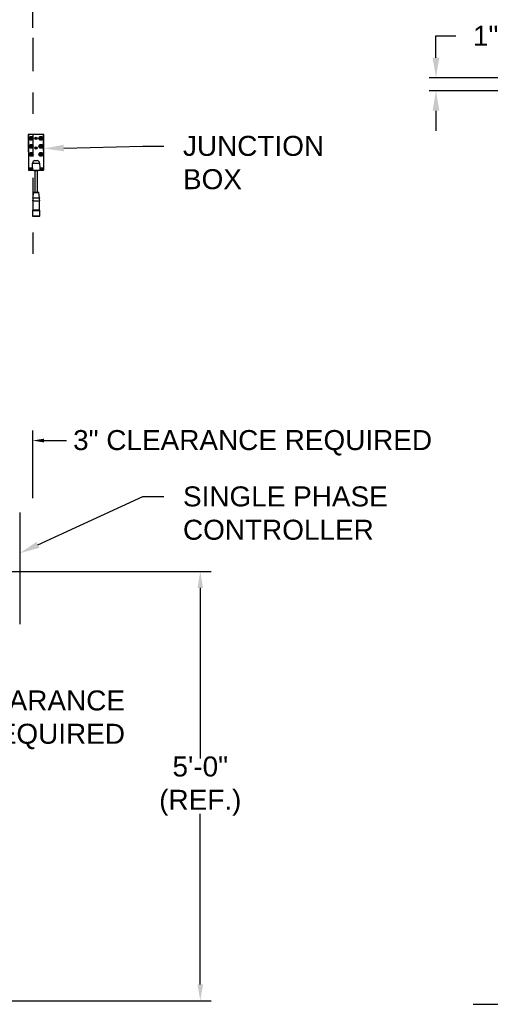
# Model space of a CAD drawing. Header units: inches. Extents: x 170 to 312, y 215 to 248.
# Tile 121 of 256: x 207.18 to 209.39, y 220.42 to 225.03. Entities that reach past the tile are written whole.
import ezdxf
from ezdxf import colors
from ezdxf.entities.mleader import LeaderData, LeaderLine
from ezdxf.math import Vec2, Vec3

# ---------------------------------------------------------------- set-up
doc = ezdxf.new("R2010")
doc.units = ezdxf.units.IN
doc.header["$LTSCALE"] = 0.25
doc.header["$MEASUREMENT"] = 0
doc.linetypes.add('PHANTOM2', pattern=[1.25, 0.625, -0.125, 0.125, -0.125, 0.125, -0.125])
for name, color, linetype in [('ANNOTATIONS', 1, 'Continuous'), ('HIDDEN', 6, 'PHANTOM2'), ('MOTOR LH', 7, 'Continuous'), ('STANDARD MOTOR LH', 7, 'Continuous'), ('STANDARD MOTOR RH', 7, 'Continuous')]:
    doc.layers.add(name, color=color, linetype=linetype)
doc.styles.add('ARIAL', font='arial.ttf', dxfattribs={"height": 0.09375})
doc.dimstyles.new('STANDARD$0', dxfattribs={"dimtxt": 0.09375, "dimasz": 0.09375, "dimexe": 0.03125, "dimexo": 0.046875, "dimgap": 0.09, "dimtad": 0, "dimtih": 1, "dimtoh": 1, "dimdec": 4, "dimzin": 0, "dimdsep": 46, "dimtxsty": 'ARIAL', "dimcen": 0.09, "dimadec": 0, "dimazin": 0, "dimtfac": 1, "dimtdec": 4, "dimtofl": 0, "dimtmove": 0, "dimatfit": 1, "dimfxl": 1, "dimtolj": 1, "dimtzin": 0, "dimarcsym": 0})

# ---------------------------------------------------------------- blocks, each defined once
blk = doc.blocks.new('*D55')
at = {"layer": 'ANNOTATIONS', "color": 0, "lineweight": -2, "transparency": 16777216}
for p, q in [((206.0404, 223.6042), (206.0404, 225.5542)), ((207.2404, 224.9939), (207.2404, 225.5542)), ((206.1342, 225.5229), (206.4593, 225.5229)), ((207.1466, 225.5229), (206.8215, 225.5229))]:
    blk.add_line(p, q, dxfattribs=at)
at = {"layer": 'ANNOTATIONS', "color": 0, "transparency": 16777216}
for points in [[(206.1342, 225.5385), (206.1342, 225.5073), (206.0404, 225.5229)], [(207.1466, 225.5385), (207.1466, 225.5073), (207.2404, 225.5229)]]:
    blk.add_solid(points, dxfattribs=at)
at = {"layer": 'defpoints', "color": 0, "transparency": 16777216}
for p in [(206.0404, 225.5229), (207.2404, 224.9471), (206.0404, 223.5573)]:
    blk.add_point(p, dxfattribs=at)
at = {"layer": 'ANNOTATIONS', "color": 0, "transparency": 16777216, "insert": (206.6404, 225.5229), "char_height": 0.09375, "attachment_point": 5, "style": 'ARIAL'}
blk.add_mtext('\\A1;20"', dxfattribs=at)
blk = doc.blocks.new('*D39')
at = {"layer": 'ANNOTATIONS', "color": 0, "lineweight": -2, "transparency": 16777216}
for p, q in [((209.1316, 224.8539), (209.1316, 224.9569)), ((209.1316, 224.9569), (209.2254, 224.9569)), ((209.9302, 224.7601), (209.1004, 224.7601)), ((209.93, 224.6991), (209.1004, 224.6991)), ((209.1316, 224.6053), (209.1316, 224.5116))]:
    blk.add_line(p, q, dxfattribs=at)
at = {"layer": 'ANNOTATIONS', "color": 0, "transparency": 16777216}
for points in [[(209.116, 224.8539), (209.1472, 224.8539), (209.1316, 224.7601)], [(209.116, 224.6053), (209.1472, 224.6053), (209.1316, 224.6991)]]:
    blk.add_solid(points, dxfattribs=at)
at = {"layer": 'defpoints', "color": 0, "transparency": 16777216}
for p in [(209.977, 224.7601), (209.1316, 224.6991), (209.9769, 224.6991)]:
    blk.add_point(p, dxfattribs=at)
at = {"layer": 'ANNOTATIONS', "color": 0, "transparency": 16777216, "insert": (209.3648, 224.9569), "char_height": 0.09375, "attachment_point": 5, "style": 'ARIAL'}
blk.add_mtext('\\A1;1"', dxfattribs=at)

msp = doc.modelspace()

# ---------------------------------------------------------------- linework, layer by layer
at = {"layer": 'ANNOTATIONS'}
for p, q in [((207.24035, 222.78902), (207.24035, 223.10571)), ((207.29349, 223.05858), (207.39809, 223.05858)), ((207.02623, 222.44538), (208.07718, 222.44538)), ((208.02608, 222.36771), (208.02608, 221.56729)), ((208.02608, 220.50875), (208.02608, 221.30877)), ((206.49585, 220.43108), (208.07718, 220.43108))]:
    msp.add_line(p, q, dxfattribs=at)
for points in [[(207.29349, 223.06744), (207.29349, 223.04972), (207.24035, 223.05858)], [(208.01314, 222.36771), (208.03903, 222.36771), (208.02608, 222.44538)], [(208.01314, 220.50875), (208.03903, 220.50875), (208.02608, 220.43108)]]:
    msp.add_solid(points, dxfattribs=at)
at = {"layer": 'HIDDEN'}
msp.add_line((207.24038, 224.94706), (207.24038, 223.91637), dxfattribs=at)
at = {"layer": 'MOTOR LH'}
for p, q in [((207.21923, 224.4931), (207.21953, 224.32949)), ((207.29138, 224.49375), (207.21974, 224.49362)), ((207.21974, 224.49259), (207.22002, 224.33839)), ((207.29087, 224.49324), (207.22025, 224.49311)), ((207.29167, 224.33853), (207.29138, 224.49273)), ((207.29219, 224.32962), (207.29189, 224.49324)), ((207.27384, 224.47502), (207.27306, 224.47502)), ((207.27307, 224.47638), (207.27384, 224.47639)), ((207.27384, 224.47639), (207.27384, 224.47502)), ((207.23904, 224.33792), (207.239, 224.35992)), ((207.25067, 224.3712), (207.2609, 224.37122)), ((207.27261, 224.35998), (207.27265, 224.33798)), ((207.22054, 224.33788), (207.23904, 224.33792)), ((207.22325, 224.32578), (207.23907, 224.32581)), ((207.23419, 224.33484), (207.22583, 224.33482)), ((207.22584, 224.32885), (207.2342, 224.32887)), ((207.23904, 224.33792), (207.23907, 224.32581)), ((207.24546, 224.32582), (207.24546, 224.32491)), ((207.24939, 224.32492), (207.24958, 224.22258)), ((207.26254, 224.2226), (207.26235, 224.32495)), ((207.26628, 224.32495), (207.26627, 224.32586)), ((207.27265, 224.33798), (207.29115, 224.33801)), ((207.27265, 224.33798), (207.27267, 224.32587)), ((207.27267, 224.32587), (207.28848, 224.3259)), ((207.28587, 224.33493), (207.27751, 224.33492)), ((207.27753, 224.32895), (207.28588, 224.32896)), ((207.24276, 224.22164), (207.24047, 224.19684)), ((207.27175, 224.19689), (207.26937, 224.22169)), ((207.24013, 224.18333), (207.24021, 224.14069)), ((207.27221, 224.14075), (207.27213, 224.18339)), ((207.24021, 224.14069), (207.23882, 224.13672)), ((207.23882, 224.13672), (207.23887, 224.11202)), ((207.27362, 224.13679), (207.27221, 224.14075)), ((207.27366, 224.11209), (207.27362, 224.13679))]:
    msp.add_line(p, q, dxfattribs=at)
at = {"layer": 'MOTOR LH', "flags": 128}
for points in [[(207.239, 224.35992), (207.23926, 224.35992), (207.24002, 224.35992), (207.24125, 224.35993), (207.24293, 224.35993), (207.24501, 224.35993), (207.2474, 224.35994), (207.25006, 224.35994), (207.25289, 224.35995), (207.25581, 224.35995), (207.25872, 224.35996), (207.26155, 224.35996), (207.26421, 224.35997), (207.2666, 224.35997), (207.26868, 224.35998), (207.27036, 224.35998), (207.27159, 224.35998), (207.27235, 224.35998), (207.27261, 224.35998)], [(207.23907, 224.32581), (207.23932, 224.32581), (207.24008, 224.32581), (207.24132, 224.32581), (207.243, 224.32581), (207.24507, 224.32582), (207.24747, 224.32582), (207.25012, 224.32583), (207.25295, 224.32583), (207.25587, 224.32584), (207.25879, 224.32584), (207.26161, 224.32585), (207.26427, 224.32585), (207.26667, 224.32586), (207.26874, 224.32586), (207.27042, 224.32586), (207.27166, 224.32587), (207.27241, 224.32587), (207.27267, 224.32587)], [(207.24546, 224.32491), (207.24548, 224.32491), (207.24584, 224.32491), (207.24668, 224.32492), (207.24794, 224.32492), (207.24957, 224.32492), (207.2515, 224.32493), (207.25363, 224.32493), (207.25587, 224.32493)], [(207.25587, 224.32493), (207.25811, 224.32494), (207.26024, 224.32494), (207.26217, 224.32495), (207.2638, 224.32495), (207.26506, 224.32495), (207.2659, 224.32495), (207.26626, 224.32495), (207.26628, 224.32495)], [(207.24276, 224.22164), (207.24277, 224.22164), (207.24313, 224.22164), (207.24396, 224.22164), (207.24522, 224.22164), (207.24688, 224.22164), (207.24887, 224.22165), (207.25112, 224.22165), (207.25354, 224.22166), (207.25606, 224.22166)], [(207.24377, 224.22257), (207.24401, 224.22257), (207.24471, 224.22257), (207.24584, 224.22257), (207.24737, 224.22257), (207.24923, 224.22258), (207.25136, 224.22258), (207.25366, 224.22258), (207.25606, 224.22259)], [(207.25606, 224.22259), (207.25846, 224.22259), (207.26076, 224.2226), (207.26289, 224.2226), (207.26475, 224.2226), (207.26628, 224.22261), (207.26741, 224.22261), (207.26811, 224.22261), (207.26835, 224.22261)], [(207.25606, 224.22166), (207.25858, 224.22167), (207.26101, 224.22167), (207.26325, 224.22167), (207.26524, 224.22168), (207.2669, 224.22168), (207.26816, 224.22168), (207.26899, 224.22168), (207.26935, 224.22169), (207.26937, 224.22169)], [(207.24013, 224.18333), (207.24038, 224.18333), (207.2411, 224.18333), (207.24228, 224.18333), (207.24388, 224.18334), (207.24585, 224.18334), (207.24813, 224.18334), (207.25066, 224.18335), (207.25335, 224.18335), (207.25613, 224.18336)], [(207.24047, 224.19684), (207.24071, 224.19684), (207.24141, 224.19684), (207.24256, 224.19684), (207.24413, 224.19684), (207.24606, 224.19685), (207.24829, 224.19685), (207.25076, 224.19686), (207.25339, 224.19686), (207.25611, 224.19687)], [(207.25611, 224.19687), (207.25882, 224.19687), (207.26146, 224.19688), (207.26393, 224.19688), (207.26616, 224.19688), (207.26809, 224.19689), (207.26965, 224.19689), (207.2708, 224.19689), (207.27151, 224.19689), (207.27175, 224.19689)], [(207.25613, 224.18336), (207.25891, 224.18336), (207.2616, 224.18337), (207.26413, 224.18337), (207.26642, 224.18338), (207.26839, 224.18338), (207.26999, 224.18338), (207.27117, 224.18339), (207.27189, 224.18339), (207.27213, 224.18339)], [(207.23882, 224.13672), (207.23888, 224.13672), (207.23935, 224.13672), (207.24029, 224.13673), (207.24165, 224.13673), (207.24342, 224.13673), (207.24553, 224.13673), (207.24794, 224.13674), (207.25057, 224.13674), (207.25335, 224.13675), (207.25622, 224.13675)], [(207.23887, 224.11202), (207.23893, 224.11202), (207.2394, 224.11202), (207.24033, 224.11203), (207.2417, 224.11203), (207.24346, 224.11203), (207.24558, 224.11204), (207.24798, 224.11204), (207.25062, 224.11204), (207.2534, 224.11205), (207.25626, 224.11206)], [(207.23989, 224.111), (207.23991, 224.111), (207.24026, 224.111), (207.24107, 224.111), (207.24232, 224.11101), (207.24397, 224.11101), (207.24598, 224.11101), (207.24828, 224.11102), (207.25081, 224.11102), (207.2535, 224.11103)], [(207.24021, 224.14069), (207.24046, 224.14069), (207.24118, 224.14069), (207.24236, 224.14069), (207.24396, 224.14069), (207.24593, 224.1407), (207.24821, 224.1407), (207.25074, 224.14071), (207.25343, 224.14071)], [(207.25343, 224.14071), (207.25899, 224.14072), (207.26168, 224.14073), (207.26421, 224.14073), (207.2665, 224.14073), (207.26847, 224.14074), (207.27007, 224.14074), (207.27125, 224.14074), (207.27197, 224.14074), (207.27221, 224.14075)], [(207.2535, 224.11103), (207.25903, 224.11104), (207.26172, 224.11104), (207.26425, 224.11105), (207.26655, 224.11105), (207.26856, 224.11105), (207.27021, 224.11106), (207.27146, 224.11106), (207.27227, 224.11106), (207.27263, 224.11106), (207.27264, 224.11106)], [(207.25622, 224.13675), (207.25908, 224.13676), (207.26187, 224.13677), (207.2645, 224.13677), (207.26691, 224.13677), (207.26902, 224.13678), (207.27078, 224.13678), (207.27215, 224.13678), (207.27309, 224.13679), (207.27356, 224.13679), (207.27362, 224.13679)], [(207.25626, 224.11206), (207.25913, 224.11206), (207.26191, 224.11207), (207.26455, 224.11207), (207.26695, 224.11208), (207.26907, 224.11208), (207.27083, 224.11208), (207.2722, 224.11208), (207.27313, 224.11209), (207.2736, 224.11209), (207.27366, 224.11209)]]:
    msp.add_lwpolyline(points, dxfattribs=at)
at = {"layer": 'MOTOR LH'}
for centre, radius in [((207.23273, 224.47556), 0.00913), ((207.23273, 224.47556), 0.00785), ((207.23273, 224.47556), 0.00542), ((207.23002, 224.47827), 0.000853), ((207.23544, 224.47828), 0.000853), ((207.25559, 224.47552), 0.00536), ((207.25559, 224.47552), 0.00292), ((207.27845, 224.47564), 0.00913), ((207.27845, 224.47564), 0.00785), ((207.27573, 224.47835), 0.000853), ((207.28115, 224.47836), 0.000853), ((207.2328, 224.43803), 0.00913), ((207.2328, 224.43803), 0.00785), ((207.2328, 224.43803), 0.00542), ((207.23003, 224.47284), 0.000853), ((207.23009, 224.44074), 0.000853), ((207.2301, 224.43532), 0.000853), ((207.23273, 224.47556), 0.000853), ((207.2328, 224.43803), 0.000853), ((207.23545, 224.47285), 0.000853), ((207.23551, 224.44075), 0.000853), ((207.23552, 224.43533), 0.000853), ((207.25568, 224.4298), 0.00536), ((207.25568, 224.4298), 0.00292), ((207.27852, 224.43812), 0.00913), ((207.27852, 224.43812), 0.00785), ((207.27852, 224.43812), 0.00542), ((207.27574, 224.47293), 0.000853), ((207.2758, 224.44083), 0.000853), ((207.27581, 224.4354), 0.000853), ((207.27845, 224.47564), 0.000853), ((207.27852, 224.43812), 0.000853), ((207.28116, 224.47294), 0.000853), ((207.28122, 224.44084), 0.000853), ((207.28123, 224.43541), 0.000853), ((207.23287, 224.40051), 0.00913), ((207.23287, 224.40051), 0.00785), ((207.23287, 224.40051), 0.00542), ((207.23016, 224.40321), 0.000853), ((207.23017, 224.39779), 0.000853), ((207.23287, 224.40051), 0.000853), ((207.23558, 224.40322), 0.000853), ((207.23559, 224.3978), 0.000853), ((207.27859, 224.40059), 0.00913), ((207.27859, 224.40059), 0.00785), ((207.27859, 224.40059), 0.00542), ((207.27587, 224.4033), 0.000853), ((207.27588, 224.39787), 0.000853), ((207.27859, 224.40059), 0.000853), ((207.28129, 224.40331), 0.000853), ((207.2813, 224.39788), 0.000853)]:
    msp.add_circle(centre, radius, dxfattribs=at)
for centre, radius, start, end in [((207.21974, 224.49311), 0.000512, 90.10619, 180.10619), ((207.22025, 224.49259), 0.000512, 90.10619, 180.10619), ((207.27845, 224.47564), 0.00542, 186.62602, 172.17259), ((207.29087, 224.49273), 0.000512, 0.10619, 90.10619), ((207.29138, 224.49324), 0.000512, 0.10619, 90.10619), ((207.25171, 224.35845), 0.01279, 94.68447, 173.3982), ((207.25989, 224.35845), 0.01281, 6.87071, 85.47138), ((207.22325, 224.32949), 0.00372, 180.10619, 270.10619), ((207.22054, 224.33839), 0.000512, 180.10619, 270.10619), ((207.22584, 224.33184), 0.00299, 90.10619, 270.10619), ((207.23419, 224.33185), 0.00299, 270.10619, 90.10619), ((207.27752, 224.33193), 0.00299, 90.10619, 270.10619), ((207.28588, 224.33195), 0.00299, 270.10619, 90.10619), ((207.28848, 224.32961), 0.00372, 270.10619, 0.10619), ((207.29115, 224.33853), 0.000512, 270.10619, 0.10619), ((207.24378, 224.22154), 0.00102, 90.10619, 174.72948), ((207.26835, 224.22159), 0.00102, 5.48289, 90.10619), ((207.22107, 224.19056), 0.02038, 339.22258, 17.93077), ((207.29116, 224.19069), 0.02038, 162.2816, 200.9898), ((207.23989, 224.11202), 0.00102, 180.10619, 270.10619), ((207.27264, 224.11209), 0.00102, 270.10619, 0.10619)]:
    msp.add_arc(centre, radius, start, end, dxfattribs=at)
at = {"layer": 'STANDARD MOTOR LH'}
msp.add_line((207.1789, 222.72156), (207.1789, 222.19703), dxfattribs=at)
at = {"layer": 'STANDARD MOTOR RH'}
msp.add_line((209.30678, 220.41511), (210.48571, 220.41511), dxfattribs=at)

# ---------------------------------------------------------------- texts
at = {"layer": 'ANNOTATIONS', "char_height": 0.09375, "style": 'ARIAL'}
for s, insert, attachment_point in [('3" CLEARANCE REQUIRED', (209.11336, 223.04797), 6), ('6" CLEARANCE\\PREQUIRED', (207.67288, 221.74892), 6), ('5\'-0"\\P(REF.)', (208.02608, 221.43803), 5)]:
    msp.add_mtext(s, dxfattribs=dict(at, insert=insert, attachment_point=attachment_point))

# ---------------------------------------------------------------- dimensions: what is measured, and where the dimension line sits
at = {"layer": 'ANNOTATIONS'}
dim = msp.add_linear_dim(base=(206.04044, 225.52292), p1=(207.24038, 224.94706), p2=(206.04044, 223.55733), text='20"', dimstyle='STANDARD$0', dxfattribs=at)
dim.commit()
dim.dimension.update_dxf_attribs({"geometry": '*D55', "text_midpoint": (206.64041, 225.52292), "dimtype": 160})
dim = msp.add_linear_dim(base=(209.1316, 224.69909), p1=(209.97705, 224.76011), p2=(209.97692, 224.69909), angle=90, text='1"', dimstyle='STANDARD$0', dxfattribs=at)
dim.commit()
dim.dimension.update_dxf_attribs({"geometry": '*D39', "text_midpoint": (209.36482, 224.95692), "dimtype": 160})

# ---------------------------------------------------------------- leaders
ml = msp.add_multileader_mtext('Standard', dxfattribs=at)
ml.set_content('JUNCTION\\PBOX', color=256, style='ARIAL')
ml.set_leader_properties()
ml.build(insert=Vec2(0, 0))
ml.multileader.update_dxf_attribs({"dogleg_length": 0.36, "arrow_head_size": 0.09375})
ctx = ml.context
ctx.base_point, ctx.char_height, ctx.arrow_head_size, ctx.landing_gap_size, ctx.plane_origin = Vec3(207.85492, 224.43969), 0.09375, 0.09375, 0.09, Vec3(206.95289, 224.27715)
notes = []
notes.append((ctx, [(0, (1, 1, 0), (207.75696, 224.43969), (1, 0), 0.09796, [(0, [(207.29201, 224.42804)], 0, [])])]))
ctx.mtext.insert, ctx.mtext.flow_direction = Vec3(207.94492, 224.48736), 5
ml = msp.add_multileader_mtext('Standard', dxfattribs=at)
ml.set_content('SINGLE PHASE\\PCONTROLLER', color=256, style='ARIAL')
ml.set_leader_properties()
ml.build(insert=Vec2(0, 0))
ml.multileader.update_dxf_attribs({"dogleg_length": 0.36, "arrow_head_size": 0.09375})
ctx = ml.context
ctx.base_point, ctx.char_height, ctx.arrow_head_size, ctx.landing_gap_size, ctx.plane_origin = Vec3(207.85492, 222.79592), 0.09375, 0.09375, 0.09, Vec3(206.77297, 222.49895)
notes.append((ctx, [(0, (1, 1, 0), (207.75696, 222.79592), (1, 0), 0.09796, [(0, [(207.1789, 222.53026)], 0, [])])]))
ctx.mtext.insert, ctx.mtext.flow_direction = Vec3(207.94492, 222.8436), 5
for ctx, leaders in notes:
    for number, flags, end, landing, length, lines in leaders:
        leader = LeaderData()
        leader.index, (leader.has_last_leader_line, leader.has_dogleg_vector, leader.attachment_direction) = number, flags
        leader.last_leader_point, leader.dogleg_vector, leader.dogleg_length = Vec3(end), Vec3(landing), length
        for number, points, colour, breaks in lines:
            line = LeaderLine()
            line.index, line.vertices, line.color, line.breaks = number, Vec3.list(points), colors.encode_raw_color(colour), breaks
            leader.lines.append(line)
        ctx.leaders.append(leader)

doc.saveas('drawing.dxf')
